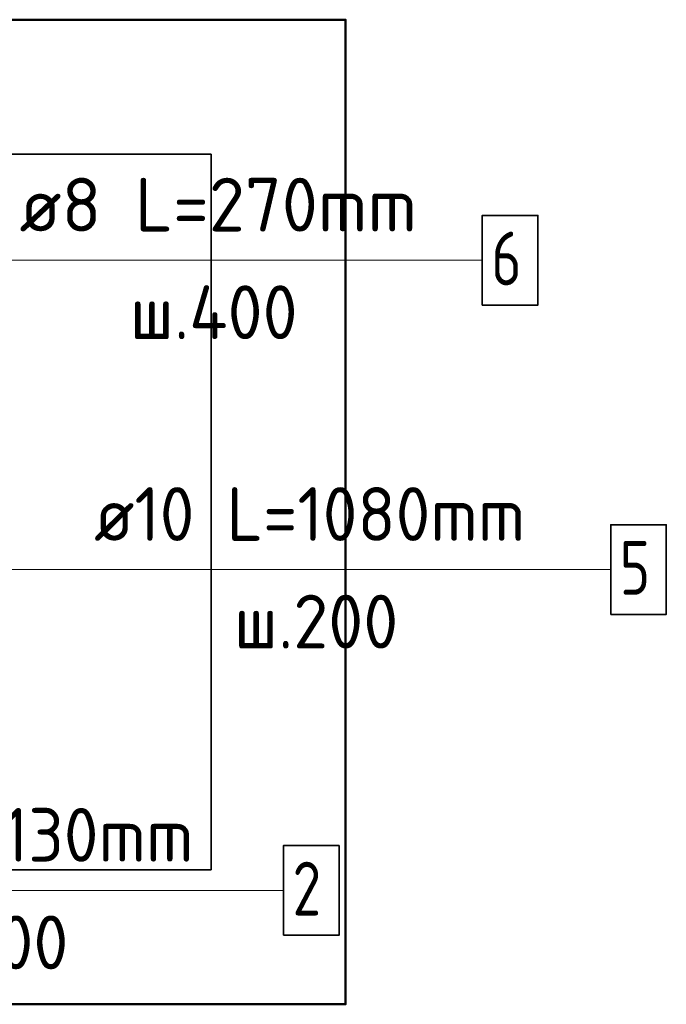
# Model space of a CAD drawing. Header units: millimetres. Extents: x -2995 to 47287, y -2809 to 58122.
# Tile 76 of 143: x 44807 to 45288, y 33186 to 33918. Entities that reach past the tile are written whole.
import ezdxf

# ---------------------------------------------------------------- set-up
doc = ezdxf.new("R2010")
doc.units = ezdxf.units.MM
for name, color, linetype, lineweight in [('Standard', 7, 'Continuous', 25), ('Арм.стержн. Арматура края', 96, 'Continuous', 35), ('Арм.стержн. вертикальными 1', 22, 'Continuous', 35)]:
    doc.layers.add(name, color=color, linetype=linetype, lineweight=lineweight)
doc.layers.add('Арм.стержн.Стяжки', color=7, linetype='Continuous', lineweight=35, true_color=0x501e0f)
doc.styles.add('ISOCPEUR', font='ISOCPEUR')

msp = doc.modelspace()

# ---------------------------------------------------------------- linework, layer by layer
at = {"color": 52, "linetype": 'Continuous', "lineweight": -3, "transparency": 33554687}
for p, q in [((44949.49, 33818.28), (44193.6, 33818.28)), ((44193.6, 33818.28), (44949.49, 33818.28)), ((44949.49, 33285.9), (44949.49, 33818.28)), ((44949.49, 33818.28), (44949.49, 33285.9)), ((44193.6, 33285.9), (44949.49, 33285.9)), ((44949.49, 33285.9), (44193.6, 33285.9))]:
    msp.add_line(p, q, dxfattribs=at)
at = {"layer": 'Standard', "color": 7, "linetype": 'Continuous', "lineweight": 50, "transparency": 33554687}
msp.add_lwpolyline([(44093.6, 33918.28), (44093.6, 33185.9), (45049.49, 33185.9), (45049.49, 33918.28), (44093.6, 33918.28)], dxfattribs=at)
at = {"layer": 'Арм.стержн. Арматура края', "color": 7, "linetype": 'Continuous', "lineweight": 13, "transparency": 33554687}
for q in [(44779.69, 33509.24), (45246.52, 33509.24)]:
    msp.add_line((44842.52, 33509.24), q, dxfattribs=at)
at = {"layer": 'Арм.стержн. Арматура края', "color": 7, "linetype": 'Continuous', "lineweight": 35, "transparency": 33554687}
msp.add_lwpolyline([(45246.52, 33475.91), (45287.86, 33475.91), (45287.86, 33542.58), (45246.52, 33542.58), (45246.52, 33475.91)], dxfattribs=at)
at = {"layer": 'Арм.стержн. вертикальными 1', "color": 7, "linetype": 'Continuous', "lineweight": 13, "transparency": 33554687}
msp.add_line((44595.34, 33270.61), (45003.34, 33270.61), dxfattribs=at)
at = {"layer": 'Арм.стержн. вертикальными 1', "color": 7, "linetype": 'Continuous', "lineweight": 35, "transparency": 33554687}
msp.add_lwpolyline([(45003.34, 33237.27), (45044.67, 33237.27), (45044.67, 33303.94), (45003.34, 33303.94), (45003.34, 33237.27)], dxfattribs=at)
at = {"layer": 'Арм.стержн.Стяжки', "color": 7, "linetype": 'Continuous', "lineweight": 13, "transparency": 33554687}
msp.add_line((44787.1, 33739.36), (45151.1, 33739.36), dxfattribs=at)
at = {"layer": 'Арм.стержн.Стяжки', "color": 7, "linetype": 'Continuous', "lineweight": 35, "transparency": 33554687}
msp.add_lwpolyline([(45151.1, 33706.02), (45192.43, 33706.02), (45192.43, 33772.69), (45151.1, 33772.69), (45151.1, 33706.02)], dxfattribs=at)

# ---------------------------------------------------------------- texts
at = {"layer": 'Арм.стержн. Арматура края', "color": 7, "linetype": 'Continuous', "lineweight": 25, "transparency": 33554687, "char_height": 40, "attachment_point": 7, "style": 'ISOCPEUR'}
for s, insert, width in [('\\W0.94;ø10 L=1080mm ', (44862.52, 33530.58), 382.6146), ('\\W0.78;5', (45253.19, 33490.58), 43.521), ('\\W0.95;ш.200 ', (44966.52, 33450.58), 174.9327)]:
    msp.add_mtext(s, dxfattribs=dict(at, insert=insert, width=width))
at = {"layer": 'Арм.стержн. вертикальными 1', "color": 7, "linetype": 'Continuous', "lineweight": 25, "transparency": 33554687, "char_height": 40, "attachment_point": 7, "style": 'ISOCPEUR'}
for s, insert, width in [('\\W0.94;ø10 L=4130mm ', (44615.34, 33291.94), 386.6351), ('\\W0.78;2', (45010.01, 33251.94), 43.521), ('\\W0.95;ш.200 ', (44721.34, 33211.94), 174.9328)]:
    msp.add_mtext(s, dxfattribs=dict(at, insert=insert, width=width))
at = {"layer": 'Арм.стержн.Стяжки', "color": 7, "linetype": 'Continuous', "lineweight": 25, "transparency": 33554687, "char_height": 40, "attachment_point": 7, "style": 'ISOCPEUR'}
for s, insert, width in [('\\W0.98;ø8 L=270mm ', (44807.1, 33760.69), 343.3686), ('\\W0.78;6', (45157.77, 33720.69), 43.5209), ('\\W0.95;ш.400 ', (44889.1, 33680.69), 178.9646)]:
    msp.add_mtext(s, dxfattribs=dict(at, insert=insert, width=width))

doc.saveas('drawing.dxf')
